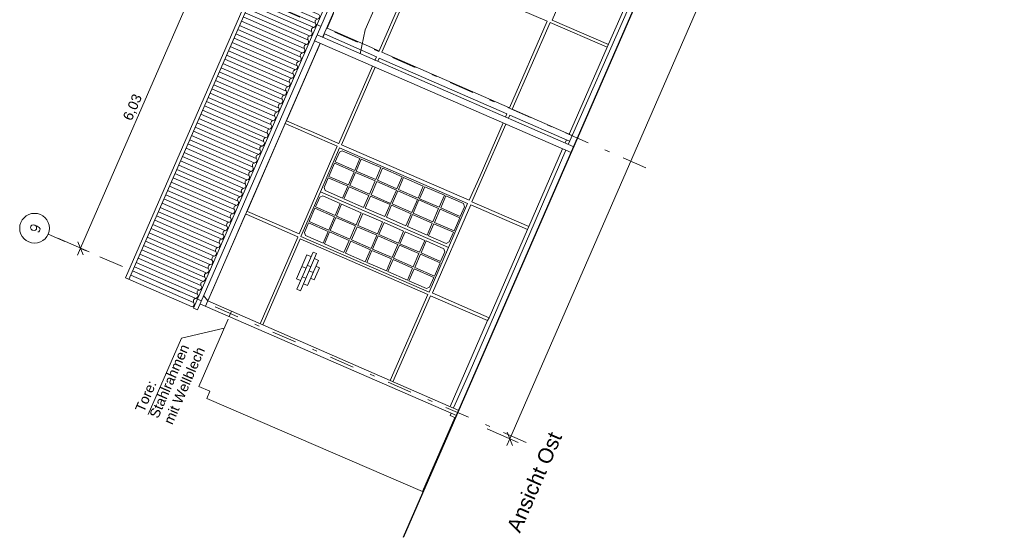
# Model space of a CAD drawing. Header units: metres. Extents: x -43 to 549, y 12 to 64.
# Tile 1 of 13: x -43 to -23, y 12 to 22. Entities that reach past the tile are written whole.
import ezdxf

# ---------------------------------------------------------------- set-up
doc = ezdxf.new("R2010")
doc.units = ezdxf.units.M
doc.header["$MEASUREMENT"] = 0
for name, pattern in [('Achslinie 01', [1.166667, 0.5, -0.3, 0, -0.366667]), ('DGN Style 2', [1.233271, 0.739963, -0.493308]), ('Wipeout_Contour', [1, 0, -1])]:
    doc.linetypes.add(name, pattern=pattern)
for name, color, linetype in [('00_Achsraster', 7, 'Continuous'), ('GBE_Beschriftung', 7, 'Continuous'), ('GBE_Dach', 7, 'Continuous'), ('GBE_Fen_Tuer', 7, 'Continuous'), ('GBE_Wand_Decke_tragend_Ansicht', 7, 'Continuous'), ('GBE_Wand_Decke_tragend_Schnitt', 7, 'Continuous'), ('NEU_GBE_Bemassung_fsa', 7, 'Continuous'), ('NEU_GBE_Holzbalken', 7, 'Continuous'), ('NEU_GBE_Regenrinne', 7, 'Continuous'), ('NEU_GBE_Sockel', 7, 'Continuous')]:
    doc.layers.add(name, color=color, linetype=linetype)
doc.styles.add('ERSTELLTER_STIL_1', font='txt')
doc.dimstyles.new('ERSTELLTER_STIL__1', dxfattribs={"dimtxt": 0.2, "dimasz": 0.190285, "dimexe": 0.18, "dimexo": 0.5, "dimgap": 0.09, "dimtad": 1, "dimzin": 0, "dimdsep": 46, "dimtxsty": 'ERSTELLTER_STIL_1', "dimblk": 'ARROWHEAD_6', "dimblk1": 'ARROWHEAD_6', "dimblk2": 'ARROWHEAD_6', "dimcen": 0.09, "dimclrd": 7, "dimclre": 7, "dimclrt": 7, "dimazin": 0, "dimtfac": 1, "dimtdec": 4, "dimtmove": 2, "dimatfit": 3, "dimfxl": 1, "dimtolj": 1, "dimtzin": 0, "dimarcsym": 0})
doc.dimstyles.new('ERSTELLTER_STIL__2', dxfattribs={"dimtxt": 0.2, "dimasz": 0.190285, "dimexe": 0.18, "dimexo": 0.5, "dimgap": 0.09, "dimtad": 1, "dimzin": 0, "dimdsep": 46, "dimtxsty": 'ERSTELLTER_STIL_1', "dimblk": 'ARROWHEAD_6', "dimblk1": 'ARROWHEAD_6', "dimblk2": 'ARROWHEAD_6', "dimcen": 0.09, "dimclrd": 8, "dimclre": 8, "dimclrt": 8, "dimazin": 0, "dimtfac": 1, "dimtdec": 4, "dimtmove": 0, "dimatfit": 3, "dimfxl": 1, "dimtolj": 1, "dimtzin": 0, "dimarcsym": 0})

# ---------------------------------------------------------------- blocks, each defined once
blk = doc.blocks.new('*D1')
at = {"layer": 'NEU_GBE_Bemassung_fsa', "color": 7, "linetype": 'Continuous', "lineweight": 13}
for p, q in [((-13.35, 57.846), (-13.981, 58.121)), ((-32.781, 13.703), (-13.522, 57.921)), ((-13.47, 57.79), (-13.574, 58.053)), ((-13.522, 57.921), (-13.462, 58.059)), ((-32.609, 13.628), (-33.239, 13.903)), ((-32.841, 13.566), (-32.781, 13.703)), ((-32.833, 13.835), (-32.729, 13.571))]:
    blk.add_line(p, q, dxfattribs=at)
at = {"color": 254, "linetype": 'Wipeout_Contour', "lineweight": 0, "ltscale": 171.09084}
blk.add_wipeout([(-23.312, 35.461), (-23.004, 36.169), (-23.266, 36.283), (-23.574, 35.575)], dxfattribs=at).dxf.layer = 'NEU_GBE_Bemassung_fsa'
at = {"layer": 'NEU_GBE_Bemassung_fsa', "color": 7, "lineweight": 13, "insert": (-23.334, 35.518), "char_height": 0.2, "attachment_point": 7, "rotation": 66.4651, "style": 'ERSTELLTER_STIL_1'}
blk.add_mtext('\\A1;{\\pql;\\fArial|b0|i0|c0|p34;48,23}', dxfattribs=at)
blk = doc.blocks.new('ARROWHEAD_6')
at = {"color": 0, "linetype": 'Continuous', "lineweight": 0}
for p, q in [((0, 0), (-1, 0)), ((-0.5, -0.5), (0.5, 0.5))]:
    blk.add_line(p, q, dxfattribs=at)
blk = doc.blocks.new('*D3')
at = {"layer": '00_Achsraster', "color": 8, "linetype": 'Continuous', "lineweight": 18}
for p, q in [((-39.017, 23.07), (-36.621, 28.571)), ((-38.845, 22.995), (-39.475, 23.27)), ((-39.069, 23.202), (-38.965, 22.939)), ((-41.425, 17.54), (-39.017, 23.07)), ((-41.253, 17.466), (-41.884, 17.74)), ((-41.477, 17.672), (-41.374, 17.409)), ((-41.485, 17.403), (-41.425, 17.54))]:
    blk.add_line(p, q, dxfattribs=at)
at = {"color": 254, "linetype": 'Wipeout_Contour', "lineweight": 0, "ltscale": 180.797115}
blk.add_wipeout([(-40.348, 20.036), (-40.11, 20.582), (-40.351, 20.687), (-40.589, 20.14)], dxfattribs=at).dxf.layer = '00_Achsraster'
at = {"layer": '00_Achsraster', "color": 8, "lineweight": 18, "insert": (-40.364, 20.077), "char_height": 0.2, "attachment_point": 7, "rotation": 66.4651, "style": 'ERSTELLTER_STIL_1'}
blk.add_mtext('\\A1;{\\pql;\\fArial|b0|i0|c0|p34;6,03}', dxfattribs=at)

msp = doc.modelspace()

# ---------------------------------------------------------------- hatches: boundary and pattern name
at = {"layer": 'GBE_Dach', "linetype": 'Continuous', "lineweight": 18, "true_color": 0xdfdfdf}
h = msp.add_hatch(dxfattribs=at)
h.set_pattern_fill('Dachschraffur_1_0001', color=254, style=0, pattern_type=2)
h.set_pattern_definition([(156.4651, (-39.99834, 16.81609), (0.03713562, 0.08526398), [])])
h.paths.add_polyline_path([(-39.19, 16.363), (-19.84, 60.792), (-21.1, 61.341), (-40.451, 16.912)])

# ---------------------------------------------------------------- linework, layer by layer
at = {"layer": '00_Achsraster', "color": 253, "linetype": 'Achslinie 01', "lineweight": 18, "true_color": 0x9f9f9f}
for p, q in [((-30.039, 19.16), (-39.666, 23.353)), ((-32.448, 13.63), (-42.075, 17.823))]:
    msp.add_line(p, q, dxfattribs=at)
at = {"layer": '00_Achsraster', "color": 253, "linetype": 'Continuous', "lineweight": 18, "true_color": 0x9f9f9f}
msp.add_circle((-42.35, 17.943), 0.3, dxfattribs=at)
at = {"layer": 'GBE_Beschriftung', "color": 7, "linetype": 'Continuous', "lineweight": 13}
for points in [[(-35.794, 21.458), (-35.69, 21.939), (-35.109, 23.274)], [(-38.535, 15.93), (-39.392, 15.726), (-40.06, 14.192)]]:
    msp.add_lwpolyline(points, dxfattribs=at)
at = {"layer": 'GBE_Dach', "color": 9, "linetype": 'Continuous', "lineweight": 18}
for p, q in [((-40.519, 16.942), (-21.164, 61.382)), ((-40.451, 16.912), (-21.096, 61.352)), ((-39.18, 16.358), (-40.519, 16.942))]:
    msp.add_line(p, q, dxfattribs=at)
for points in [[(-36.692, 22.071, -0.568675), (-36.654, 22.156, 0.534698), (-36.617, 22.241)], [(-36.766, 21.9, -0.568675), (-36.729, 21.986, 0.534698), (-36.692, 22.071)], [(-36.84, 21.73, -0.568675), (-36.803, 21.815, 0.534698), (-36.766, 21.9)], [(-36.914, 21.559, -0.568675), (-36.877, 21.644, 0.534698), (-36.84, 21.73)], [(-36.989, 21.389, -0.568675), (-36.952, 21.474, 0.534698), (-36.914, 21.559)], [(-37.137, 21.048, -0.568675), (-37.1, 21.133, 0.534698), (-37.063, 21.218)], [(-37.063, 21.218, -0.568675), (-37.026, 21.303, 0.534698), (-36.989, 21.389)], [(-37.212, 20.877, -0.568675), (-37.174, 20.962, 0.534698), (-37.137, 21.048)], [(-37.286, 20.707, -0.568675), (-37.249, 20.792, 0.534698), (-37.212, 20.877)], [(-37.36, 20.536, -0.568675), (-37.323, 20.621, 0.534698), (-37.286, 20.707)], [(-37.434, 20.366, -0.568675), (-37.397, 20.451, 0.534698), (-37.36, 20.536)], [(-37.509, 20.195, -0.568675), (-37.471, 20.28, 0.534698), (-37.434, 20.366)], [(-37.583, 20.024, -0.568675), (-37.546, 20.11, 0.534698), (-37.509, 20.195)], [(-37.731, 19.683, -0.568675), (-37.694, 19.769, 0.534698), (-37.657, 19.854)], [(-37.657, 19.854, -0.568675), (-37.62, 19.939, 0.534698), (-37.583, 20.024)], [(-37.806, 19.513, -0.568675), (-37.769, 19.598, 0.534698), (-37.731, 19.683)], [(-37.88, 19.342, -0.568675), (-37.843, 19.428, 0.534698), (-37.806, 19.513)], [(-37.954, 19.172, -0.568675), (-37.917, 19.257, 0.534698), (-37.88, 19.342)], [(-38.029, 19.001, -0.568675), (-37.991, 19.087, 0.534698), (-37.954, 19.172)], [(-38.103, 18.831, -0.568675), (-38.066, 18.916, 0.534698), (-38.029, 19.001)], [(-38.251, 18.49, -0.568675), (-38.214, 18.575, 0.534698), (-38.177, 18.66)], [(-38.177, 18.66, -0.568675), (-38.14, 18.745, 0.534698), (-38.103, 18.831)], [(-38.326, 18.319, -0.568675), (-38.288, 18.404, 0.534698), (-38.251, 18.49)], [(-38.4, 18.149, -0.568675), (-38.363, 18.234, 0.534698), (-38.326, 18.319)], [(-38.474, 17.978, -0.568675), (-38.437, 18.063, 0.534698), (-38.4, 18.149)], [(-38.548, 17.808, -0.568675), (-38.511, 17.893, 0.534698), (-38.474, 17.978)], [(-38.623, 17.637, -0.568675), (-38.586, 17.722, 0.534698), (-38.548, 17.808)], [(-38.771, 17.296, -0.568675), (-38.734, 17.381, 0.534698), (-38.697, 17.467)], [(-38.697, 17.467, -0.568675), (-38.66, 17.552, 0.534698), (-38.623, 17.637)], [(-38.845, 17.125, -0.568675), (-38.808, 17.211, 0.534698), (-38.771, 17.296)], [(-38.92, 16.955, -0.568675), (-38.883, 17.04, 0.534698), (-38.845, 17.125)], [(-38.994, 16.784, -0.568675), (-38.957, 16.87, 0.534698), (-38.92, 16.955)], [(-39.068, 16.614, -0.568675), (-39.031, 16.699, 0.534698), (-38.994, 16.784)], [(-39.143, 16.443, -0.568675), (-39.105, 16.529, 0.534698), (-39.068, 16.614)], [(-39.18, 16.358, 0.534698), (-39.143, 16.443)]]:
    msp.add_lwpolyline(points, format="xyb", dxfattribs=at)
at = {"layer": 'GBE_Fen_Tuer', "color": 7, "linetype": 'Continuous', "lineweight": 13}
for p, q in [((-38.433, 16.165), (-38.387, 16.27)), ((-38.454, 16.115), (-39.045, 14.758)), ((-39.045, 14.758), (-38.82, 14.66)), ((-38.883, 14.514), (-38.82, 14.66)), ((-38.883, 14.514), (-34.538, 12.643)), ((-34.538, 12.643), (-33.89, 14.132))]:
    msp.add_line(p, q, dxfattribs=at)
at = {"layer": 'GBE_Fen_Tuer', "color": 7, "linetype": 'Continuous', "lineweight": 13, "flags": 128}
for points in [[(-36.209, 19.564), (-33.63, 18.441), (-34.016, 17.555), (-36.595, 18.678)], [(-36.298, 19.279), (-36.213, 19.474), (-36.154, 19.502), (-35.798, 19.348), (-35.903, 19.106)], [(-36.31, 19.252), (-36.426, 18.987), (-36.03, 18.815), (-35.915, 19.08)], [(-35.771, 19.336), (-35.876, 19.095), (-35.481, 18.922), (-35.376, 19.164)], [(-35.888, 19.068), (-36.003, 18.803), (-35.608, 18.631), (-35.492, 18.896)], [(-35.343, 19.15), (-35.448, 18.908), (-35.053, 18.736), (-34.948, 18.977)], [(-36.437, 18.96), (-36.522, 18.765), (-36.502, 18.702), (-36.147, 18.547), (-36.042, 18.788)], [(-35.46, 18.882), (-35.575, 18.617), (-35.18, 18.444), (-35.064, 18.71)], [(-34.919, 18.965), (-35.024, 18.723), (-34.628, 18.551), (-34.523, 18.792)], [(-36.986, 17.779), (-36.595, 18.678), (-34.016, 17.555), (-34.407, 16.656)], [(-36.015, 18.777), (-36.12, 18.535), (-35.724, 18.363), (-35.619, 18.604)], [(-35.035, 18.697), (-35.151, 18.432), (-34.755, 18.26), (-34.64, 18.525)], [(-34.493, 18.779), (-34.598, 18.538), (-34.203, 18.366), (-34.098, 18.607)], [(-36.694, 18.371), (-36.609, 18.566), (-36.549, 18.594), (-36.194, 18.44), (-36.299, 18.198)], [(-35.587, 18.59), (-35.692, 18.349), (-35.297, 18.177), (-35.192, 18.418)], [(-34.61, 18.512), (-34.725, 18.246), (-34.33, 18.074), (-34.214, 18.339)], [(-33.777, 18.18), (-33.692, 18.376), (-33.712, 18.439), (-34.067, 18.594), (-34.172, 18.353)], [(-36.706, 18.344), (-36.821, 18.079), (-36.426, 17.907), (-36.31, 18.172)], [(-36.167, 18.428), (-36.272, 18.187), (-35.876, 18.014), (-35.771, 18.256)], [(-35.739, 18.241), (-35.844, 18), (-35.448, 17.828), (-35.343, 18.069)], [(-35.162, 18.405), (-35.267, 18.164), (-34.872, 17.992), (-34.767, 18.233)], [(-34.184, 18.326), (-34.299, 18.061), (-33.904, 17.889), (-33.789, 18.154)], [(-36.833, 18.052), (-36.918, 17.857), (-36.898, 17.794), (-36.542, 17.639), (-36.437, 17.88)], [(-36.283, 18.16), (-36.399, 17.895), (-36.003, 17.723), (-35.888, 17.988)], [(-35.314, 18.057), (-35.419, 17.815), (-35.024, 17.643), (-34.919, 17.884)], [(-34.737, 18.22), (-34.842, 17.979), (-34.446, 17.806), (-34.341, 18.048)], [(-36.41, 17.868), (-36.515, 17.627), (-36.12, 17.455), (-36.015, 17.696)], [(-35.855, 17.974), (-35.971, 17.709), (-35.575, 17.536), (-35.46, 17.802)], [(-34.889, 17.871), (-34.994, 17.63), (-34.598, 17.458), (-34.493, 17.699)], [(-33.916, 17.862), (-34.001, 17.667), (-34.061, 17.638), (-34.416, 17.793), (-34.311, 18.034)], [(-35.982, 17.682), (-36.087, 17.441), (-35.692, 17.269), (-35.587, 17.51)], [(-35.431, 17.789), (-35.546, 17.524), (-35.151, 17.352), (-35.035, 17.617)], [(-34.173, 17.272), (-34.087, 17.468), (-34.107, 17.531), (-34.463, 17.686), (-34.568, 17.445)], [(-35.558, 17.497), (-35.663, 17.256), (-35.267, 17.084), (-35.162, 17.325)], [(-35.005, 17.603), (-35.121, 17.338), (-34.725, 17.166), (-34.61, 17.431)], [(-35.132, 17.312), (-35.237, 17.071), (-34.842, 16.898), (-34.737, 17.14)], [(-34.579, 17.418), (-34.695, 17.153), (-34.3, 16.981), (-34.184, 17.246)], [(-34.311, 16.954), (-34.396, 16.759), (-34.456, 16.73), (-34.812, 16.885), (-34.706, 17.126)]]:
    msp.add_lwpolyline(points, close=True, dxfattribs=at)
at = {"layer": 'GBE_Wand_Decke_tragend_Ansicht', "color": 8, "linetype": 'Continuous', "lineweight": 18}
for p, q in [((-30.015, 23.418), (-30.82, 21.586)), ((-34.651, 23.255), (-35.408, 21.515)), ((-32.026, 22.111), (-34.596, 23.23)), ((-36.332, 22.266), (-36.461, 21.97)), ((-32.026, 22.111), (-32.785, 20.369)), ((-32.732, 20.338), (-31.97, 22.087)), ((-31.97, 22.087), (-30.82, 21.586)), ((-31.928, 22.136), (-30.795, 21.642)), ((-36.525, 21.831), (-36.546, 21.785)), ((-36.515, 21.856), (-35.463, 21.398)), ((-35.566, 21.58), (-36.461, 21.97)), ((-36.597, 21.666), (-36.674, 21.491)), ((-36.693, 21.446), (-37.276, 20.107)), ((-35.355, 21.488), (-32.785, 20.369)), ((-30.82, 21.586), (-31.577, 19.848)), ((-35.436, 21.31), (-35.439, 21.303)), ((-32.838, 20.245), (-35.412, 21.366)), ((-35.546, 21.208), (-36.225, 19.65)), ((-35.491, 21.184), (-36.17, 19.625)), ((-32.838, 20.245), (-32.866, 20.182)), ((-32.732, 20.338), (-31.522, 19.812)), ((-37.304, 20.051), (-38.072, 18.288)), ((-37.304, 20.051), (-36.937, 19.891)), ((-36.91, 19.948), (-37.276, 20.107)), ((-32.917, 20.063), (-33.38, 19.001)), ((-33.336, 18.95), (-32.862, 20.039)), ((-32.81, 20.158), (-32.783, 20.221)), ((-32.783, 20.221), (-31.576, 19.695)), ((-36.816, 19.838), (-36.255, 19.594)), ((-36.228, 19.651), (-36.79, 19.895)), ((-36.225, 19.65), (-36.228, 19.651)), ((-31.639, 19.722), (-31.666, 19.66)), ((-36.17, 19.625), (-33.596, 18.505)), ((-31.718, 19.541), (-32.4, 17.975)), ((-33.38, 19.001), (-33.596, 18.505)), ((-33.544, 18.473), (-33.336, 18.95)), ((-33.544, 18.473), (-32.4, 17.975)), ((-38.061, 18.283), (-37.022, 17.831)), ((-33.566, 18.412), (-34.338, 16.641)), ((-33.566, 18.412), (-32.426, 17.916)), ((-38.1, 18.229), (-38.743, 16.754)), ((-32.426, 17.916), (-33.199, 16.141)), ((-32.4, 17.975), (-32.426, 17.916)), ((-37.048, 17.766), (-37.809, 16.019)), ((-37.754, 15.995), (-36.999, 17.728)), ((-36.999, 17.728), (-34.434, 16.61)), ((-38.762, 16.71), (-38.863, 16.478)), ((-34.434, 16.61), (-35.189, 14.877)), ((-35.133, 14.853), (-34.38, 16.584)), ((-34.38, 16.584), (-33.227, 16.082)), ((-34.347, 16.64), (-33.199, 16.141)), ((-33.227, 16.082), (-33.981, 14.351)), ((-33.199, 16.141), (-33.227, 16.082))]:
    msp.add_line(p, q, dxfattribs=at)
at = {"layer": 'GBE_Wand_Decke_tragend_Ansicht', "color": 8, "linetype": 'DGN Style 2', "lineweight": 18}
for p, q in [((-36.525, 21.831), (-36.515, 21.856)), ((-36.674, 21.491), (-36.693, 21.446)), ((-35.566, 21.58), (-35.41, 21.512)), ((-35.408, 21.515), (-35.41, 21.512)), ((-35.497, 21.322), (-35.463, 21.398)), ((-35.436, 21.31), (-35.412, 21.366)), ((-36.937, 19.891), (-36.816, 19.838)), ((-36.91, 19.948), (-36.79, 19.895)), ((-31.577, 19.848), (-31.582, 19.837)), ((-31.572, 19.704), (-31.517, 19.822)), ((-38.743, 16.754), (-38.762, 16.709))]:
    msp.add_line(p, q, dxfattribs=at)
at = {"layer": 'GBE_Wand_Decke_tragend_Ansicht', "color": 253, "linetype": 'Continuous', "lineweight": 18, "true_color": 0x9f9f9f}
for p, q in [((-37.069, 16.716), (-36.743, 17.464)), ((-36.743, 17.464), (-36.671, 17.433)), ((-37.074, 16.927), (-36.865, 17.407)), ((-36.997, 16.684), (-36.671, 17.433)), ((-36.865, 17.407), (-36.784, 17.372)), ((-36.856, 16.788), (-36.635, 17.296)), ((-36.715, 17.331), (-36.635, 17.296)), ((-36.967, 17.171), (-36.886, 17.136)), ((-36.859, 17.199), (-36.786, 17.167)), ((-36.822, 17.086), (-36.741, 17.052)), ((-36.719, 16.905), (-36.613, 17.148)), ((-36.686, 17.18), (-36.613, 17.148)), ((-37.074, 16.927), (-36.993, 16.891)), ((-36.96, 16.967), (-36.887, 16.935)), ((-36.792, 16.937), (-36.719, 16.905)), ((-37.069, 16.716), (-36.997, 16.684)), ((-36.936, 16.823), (-36.856, 16.788))]:
    msp.add_line(p, q, dxfattribs=at)
at = {"layer": 'GBE_Wand_Decke_tragend_Ansicht', "color": 7, "linetype": 'Continuous', "lineweight": 13}
for p, q in [((-38.946, 16.591), (-38.863, 16.478)), ((-33.806, 14.275), (-38.863, 16.478)), ((-39.02, 16.421), (-33.852, 14.17))]:
    msp.add_line(p, q, dxfattribs=at)
at = {"layer": 'GBE_Wand_Decke_tragend_Ansicht', "color": 8, "linetype": 'Continuous', "lineweight": 18, "flags": 128}
for points in [[(-31.517, 19.822), (-30.488, 22.148), (-29.638, 24.09), (-29.155, 25.201)], [(-31.154, 23.914), (-31.928, 22.136), (-31.928, 22.136)], [(-34.596, 23.23), (-34.596, 23.23), (-35.355, 21.488)], [(-31.604, 19.632), (-31.572, 19.705)], [(-36.255, 19.594), (-37.022, 17.831), (-37.022, 17.831)], [(-33.915, 14.323), (-33.848, 14.476), (-33.579, 15.074), (-32.38, 17.835), (-31.655, 19.514)], [(-38.087, 18.224), (-37.046, 17.77), (-37.048, 17.766)]]:
    msp.add_lwpolyline(points, dxfattribs=at)
at = {"layer": 'NEU_GBE_Holzbalken', "color": 7, "linetype": 'Continuous', "lineweight": 13}
for p, q in [((-36.551, 21.787), (-29.413, 38.174)), ((-38.909, 16.372), (-36.602, 21.668))]:
    msp.add_line(p, q, dxfattribs=at)
at = {"layer": 'NEU_GBE_Regenrinne', "color": 7, "linetype": 'Continuous', "lineweight": 13}
for p, q in [((-39.149, 16.335), (-19.786, 60.792)), ((-39.072, 16.301), (-19.709, 60.758)), ((-39.149, 16.335), (-39.072, 16.301))]:
    msp.add_line(p, q, dxfattribs=at)
msp.add_lwpolyline([(-36.713, 21.717), (-36.661, 21.835), (-31.493, 19.584), (-31.545, 19.466)], close=True, dxfattribs=at)
at = {"layer": 'NEU_GBE_Sockel', "color": 253, "linetype": 'Continuous', "lineweight": 18, "true_color": 0x9f9f9f}
for q in [(-33.961, 14.217), (-33.872, 14.124)]:
    msp.add_line((-33.981, 14.171), q, dxfattribs=at)

# ---------------------------------------------------------------- texts
at = {"layer": '00_Achsraster', "color": 251, "linetype": 'Continuous', "lineweight": 18, "true_color": 0x5f5f5f, "insert": (-42.207, 17.983), "char_height": 0.2, "attachment_point": 9, "rotation": 66.4651}
msp.add_mtext('\\A1;{\\pqr;\\Ftxt.shx;9}', dxfattribs=at)
at = {"layer": 'GBE_Beschriftung', "color": 7, "linetype": 'Continuous', "lineweight": 13, "insert": (-40.333, 14.302), "char_height": 0.2, "width": 1.86305, "attachment_point": 1, "rotation": 66.4651, "line_spacing_factor": 0.937974, "style": 'ERSTELLTER_STIL_1'}
msp.add_mtext('\\A1;{\\pql;\\fArial|b0|i0|c0|p34;Tore: Stahlrahmen mit Wellblech}', dxfattribs=at)

# ---------------------------------------------------------------- next in the draw order: dimensions: what is measured, and where the dimension line sits
at = {"layer": '00_Achsraster', "color": 8, "linetype": 'Continuous', "lineweight": 18}
dim = msp.add_linear_dim(base=(-39.017, 23.07), p1=(-42.075, 17.823), p2=(-39.666, 23.353), angle=66.4651, dimstyle='ERSTELLTER_STIL__2', dxfattribs=at)
dim.commit()
dim.dimension.update_dxf_attribs({"geometry": '*D3', "text_midpoint": (-40.346, 20.368), "dimtype": 160, "text_rotation": 66.4651})
at = {"layer": 'NEU_GBE_Bemassung_fsa', "color": 7, "linetype": 'Continuous', "lineweight": 13}
dim = msp.add_linear_dim(base=(-13.522, 57.921), p1=(-33.852, 14.17), p2=(-14.593, 58.388), angle=66.4651, dimstyle='ERSTELLTER_STIL__1', dxfattribs=at)
dim.commit()
dim.dimension.update_dxf_attribs({"geometry": '*D1', "text_midpoint": (-23.285, 35.881), "dimtype": 160, "text_rotation": 66.4651})

# ---------------------------------------------------------------- next in the draw order: linework, layer by layer
at = {"layer": 'GBE_Wand_Decke_tragend_Schnitt', "color": 7, "linetype": 'Continuous', "lineweight": 25}
msp.add_line((-34.919, 11.719), (-12.881, 62.319), dxfattribs=at)

# ---------------------------------------------------------------- next in the draw order: texts
at = {"layer": 'GBE_Beschriftung', "color": 7, "linetype": 'Continuous', "lineweight": 100, "insert": (-32.853, 11.909), "char_height": 0.3, "attachment_point": 1, "rotation": 66.4651, "style": 'ERSTELLTER_STIL_1'}
msp.add_mtext('\\A1;{\\pql;\\fArial|b0|i0|c0|p34;Ansicht Ost}', dxfattribs=at)

doc.saveas('drawing.dxf')
